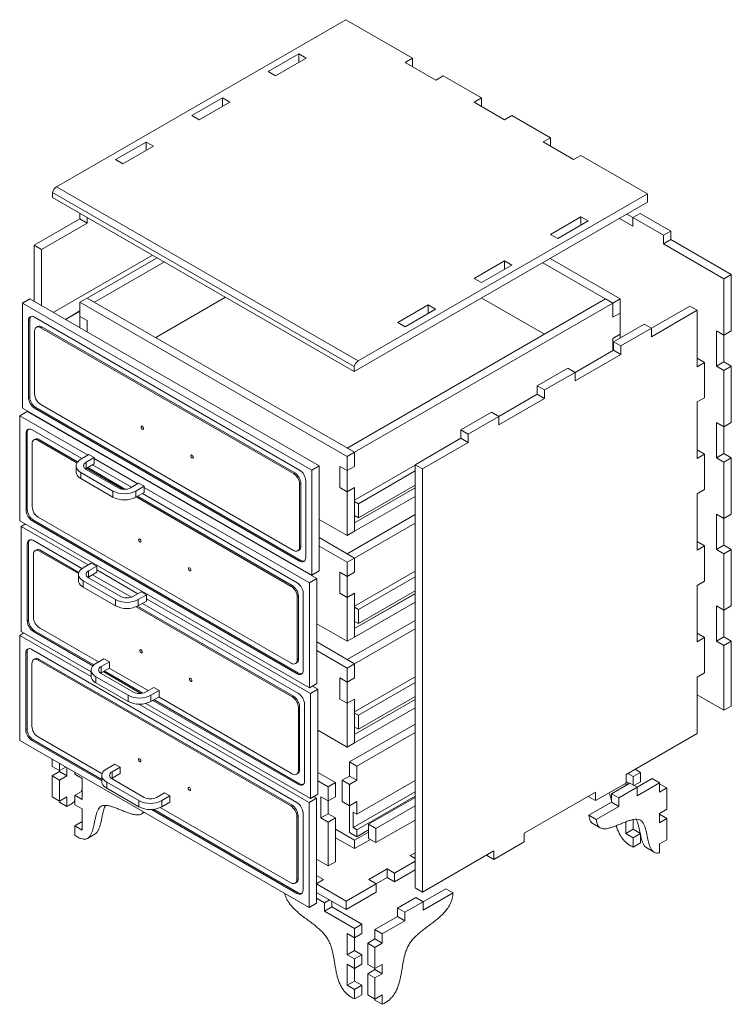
# Model space of a CAD drawing. Header units: millimetres. Extents: x -2066 to 5505, y -2840 to 3131.
# Tile 6 of 7: x 4681 to 5505, y -18 to 1122. Entities that reach past the tile are written whole.
import ezdxf

# ---------------------------------------------------------------- set-up
doc = ezdxf.new("R2010")
doc.units = ezdxf.units.MM

msp = doc.modelspace()

# ---------------------------------------------------------------- linework, layer by layer
at = {"color": 7, "linetype": 'Continuous', "lineweight": 15}
for p, q in [((4723.829, 928.447), (5058.998, 1121.936)), ((5058.998, 1121.936), (5136.176, 1077.381)), ((4969.195, 1061.93), (5004.551, 1082.34)), ((4977.681, 1057.031), (5013.036, 1077.441)), ((5013.036, 1077.441), (5004.551, 1082.34)), ((5004.551, 1082.34), (5004.551, 1072.543)), ((5127.691, 1072.483), (5136.176, 1077.381)), ((5127.691, 1072.483), (5163.046, 1052.073)), ((5136.176, 1067.585), (5136.176, 1077.381)), ((4977.681, 1057.031), (4969.195, 1061.93)), ((5163.046, 1052.073), (5171.532, 1056.971)), ((5171.532, 1056.971), (5215.976, 1031.314)), ((4880.807, 1010.904), (4916.162, 1031.314)), ((4889.292, 1006.006), (4924.648, 1026.416)), ((4924.648, 1026.416), (4916.162, 1031.314)), ((4916.162, 1031.314), (4916.162, 1021.518)), ((5207.49, 1026.416), (5215.976, 1031.314)), ((5207.49, 1026.416), (5242.846, 1006.006)), ((5215.976, 1021.518), (5215.976, 1031.314)), ((4889.292, 1006.006), (4880.807, 1010.904)), ((5242.846, 1006.006), (5251.331, 1010.904)), ((5251.331, 1010.904), (5295.775, 985.247)), ((5287.289, 980.349), (5295.775, 985.247)), ((5295.775, 975.45), (5295.775, 985.247)), ((4792.419, 959.879), (4827.774, 980.289)), ((4800.904, 954.98), (4836.259, 975.39)), ((4836.259, 975.39), (4827.774, 980.289)), ((4827.774, 980.289), (4827.774, 970.492)), ((5287.289, 980.349), (5322.645, 959.939)), ((4800.904, 954.98), (4792.419, 959.879)), ((5322.645, 959.939), (5331.13, 964.837)), ((5331.13, 964.837), (5408.309, 920.283)), ((5073.14, 726.794), (4723.829, 928.447)), ((5068.75, 720.177), (4719.44, 921.83)), ((4719.44, 916.114), (4719.44, 921.83)), ((5068.75, 714.462), (4719.44, 916.114)), ((5408.309, 920.283), (5073.14, 726.794)), ((5408.309, 910.484), (5408.309, 920.283)), ((5068.75, 714.462), (5408.309, 910.484)), ((4698.117, 860.663), (4751.15, 891.278)), ((4751.15, 891.278), (4751.15, 897.809)), ((4759.635, 886.38), (4751.15, 891.278)), ((4759.635, 886.38), (4759.635, 892.91)), ((5331.234, 893.75), (5295.879, 873.339)), ((5331.234, 893.75), (5339.719, 888.851)), ((5331.234, 883.953), (5331.234, 893.75)), ((5375.939, 891.798), (5391.37, 882.889)), ((5384.424, 896.696), (5391.37, 892.686)), ((5391.37, 892.688), (5399.855, 897.586)), ((5391.37, 882.889), (5391.37, 892.688)), ((5391.37, 892.688), (5426.726, 872.278)), ((5399.855, 897.586), (5435.211, 877.176)), ((4706.602, 855.765), (4759.635, 886.38)), ((5339.719, 888.851), (5304.364, 868.441)), ((5295.879, 873.339), (5304.364, 868.441)), ((5426.726, 872.278), (5435.211, 877.176)), ((5426.726, 872.278), (5426.726, 862.479)), ((5426.726, 862.479), (5435.211, 867.378)), ((5435.211, 877.176), (5435.211, 867.378)), ((5435.211, 867.378), (5505.318, 826.905)), ((4706.602, 855.765), (4698.117, 860.663)), ((4698.117, 860.663), (4698.117, 795.763)), ((4706.602, 790.865), (4706.602, 855.765)), ((5426.726, 862.479), (5496.833, 822.007)), ((4835.087, 849.353), (4720.187, 783.022)), ((4759.652, 799.632), (4840.433, 846.266)), ((5295.561, 845.397), (5376.674, 798.571)), ((4768.138, 794.734), (4848.919, 841.368)), ((5242.846, 842.724), (5207.49, 822.314)), ((5251.331, 837.826), (5215.976, 817.415)), ((5242.846, 842.724), (5251.331, 837.826)), ((5242.846, 832.927), (5242.846, 842.724)), ((5287.076, 840.498), (5368.188, 793.673)), ((5207.49, 822.314), (5215.976, 817.415)), ((5505.318, 826.905), (5496.833, 822.007)), ((5496.833, 822.007), (5496.833, 756.684)), ((5505.318, 826.905), (5505.318, 761.582)), ((4684.445, 793.859), (4692.93, 798.757)), ((5028.098, 605.269), (4692.93, 798.757)), ((4751.167, 794.734), (4759.652, 799.632)), ((5069.082, 621.002), (4759.652, 799.632)), ((4768.138, 794.734), (4759.652, 799.632)), ((4838.86, 753.907), (4919.641, 800.541)), ((5060.597, 625.901), (5359.703, 798.571)), ((5288.91, 757.703), (5216.283, 799.63)), ((5368.188, 793.673), (5359.703, 798.571)), ((5376.674, 798.571), (5368.188, 793.673)), ((5376.674, 798.571), (5376.674, 782.24)), ((5019.613, 600.37), (4684.445, 793.859)), ((4684.445, 793.859), (4684.445, 672.194)), ((5060.597, 616.104), (4751.167, 794.734)), ((4751.167, 794.734), (4751.167, 778.403)), ((5069.082, 621.002), (5368.188, 793.673)), ((5154.457, 791.699), (5119.102, 771.288)), ((5162.943, 786.8), (5127.587, 766.39)), ((5154.457, 791.699), (5162.943, 786.8)), ((5154.457, 781.902), (5154.457, 791.699)), ((5368.188, 777.342), (5368.188, 793.673)), ((5412.862, 764.56), (5457.41, 790.277)), ((5465.895, 785.379), (5457.41, 790.277)), ((5005.471, 600.369), (4698.587, 777.53)), ((4734.261, 774.898), (4751.167, 784.657)), ((4734.332, 774.857), (4751.167, 784.576)), ((4759.652, 773.505), (4751.167, 778.403)), ((4751.167, 765.138), (4751.167, 778.403)), ((5376.674, 782.24), (5368.188, 777.342)), ((5376.674, 757.744), (5376.674, 782.24)), ((5412.862, 754.763), (5465.895, 785.379)), ((5465.895, 720.055), (5465.895, 785.379)), ((4692.93, 774.263), (4691.516, 773.446)), ((4691.516, 773.446), (4691.516, 684.443)), ((4692.93, 774.263), (4692.93, 685.26)), ((4702.072, 766.594), (4700.658, 765.777)), ((4707.072, 766.098), (4705.658, 765.282)), ((4998.4, 596.286), (4705.658, 765.282)), ((4999.814, 597.102), (4707.072, 766.098)), ((4759.652, 760.239), (4759.652, 773.505)), ((5119.102, 771.288), (5127.587, 766.39)), ((5404.377, 769.46), (5369.022, 749.05)), ((5412.862, 764.562), (5377.507, 744.152)), ((5404.377, 769.46), (5412.862, 764.562)), ((5412.862, 754.763), (5412.862, 764.562)), ((4698.587, 761.199), (4698.587, 688.527)), ((5368.188, 752.846), (5376.674, 757.744)), ((5368.188, 738.77), (5368.188, 752.846)), ((5376.674, 757.744), (5376.674, 753.467)), ((5488.348, 761.582), (5496.833, 756.684)), ((5488.348, 720.755), (5488.348, 761.582)), ((5496.833, 756.684), (5505.318, 761.582)), ((5496.833, 725.654), (5496.833, 756.684)), ((5369.022, 749.05), (5377.507, 744.152)), ((5369.022, 749.05), (5369.022, 739.251)), ((5377.507, 744.152), (5377.507, 734.353)), ((5324.474, 713.535), (5369.022, 739.251)), ((5324.474, 703.738), (5377.507, 734.353)), ((5369.022, 739.251), (5377.507, 734.353)), ((5465.895, 729.852), (5474.381, 724.954)), ((5068.75, 714.462), (5068.75, 720.177)), ((5315.989, 718.435), (5280.633, 698.024)), ((5315.989, 718.435), (5324.474, 713.536)), ((5465.895, 720.055), (5474.381, 724.954)), ((5474.381, 724.954), (5474.381, 684.127)), ((5488.348, 720.755), (5496.833, 725.654)), ((5496.833, 715.857), (5488.348, 720.755)), ((5505.318, 720.755), (5496.833, 725.654)), ((5496.833, 715.857), (5505.318, 720.755)), ((5505.318, 720.755), (5505.318, 655.432)), ((5324.474, 713.536), (5289.119, 693.126)), ((5324.474, 703.738), (5324.474, 713.536)), ((5496.833, 715.857), (5496.833, 650.533)), ((5280.633, 698.024), (5289.119, 693.126)), ((5280.633, 698.024), (5280.633, 688.226)), ((4692.93, 685.26), (4691.516, 684.443)), ((5236.086, 662.509), (5280.633, 688.226)), ((5280.633, 688.226), (5289.119, 683.328)), ((5289.119, 693.126), (5289.119, 683.328)), ((5465.895, 679.228), (5474.381, 684.127)), ((4700.001, 673.012), (4698.587, 672.196)), ((4700.001, 673.012), (5006.885, 495.852)), ((4705.658, 676.279), (4998.4, 507.283)), ((5236.086, 652.712), (5289.119, 683.328)), ((5465.895, 613.905), (5465.895, 679.228)), ((4681.653, 663.318), (4690.138, 668.217)), ((4760.458, 617.825), (4681.653, 663.318)), ((4681.653, 663.318), (4681.653, 541.654)), ((4684.445, 672.194), (5019.613, 478.706)), ((5025.307, 474.728), (4690.138, 668.217)), ((4698.117, 664.302), (4698.117, 663.611)), ((4698.587, 672.196), (5005.471, 495.035)), ((5227.6, 667.409), (5192.245, 646.999)), ((5236.086, 662.511), (5200.73, 642.101)), ((5227.6, 667.409), (5236.086, 662.511)), ((5236.086, 652.712), (5236.086, 662.511)), ((4706.602, 658.712), (4706.602, 659.403)), ((4715.087, 654.505), (4715.087, 653.814)), ((5488.348, 655.432), (5496.833, 650.533)), ((5488.348, 614.605), (5488.348, 655.432)), ((5496.833, 650.533), (5505.318, 655.432)), ((5496.833, 619.503), (5496.833, 650.533)), ((4690.138, 643.722), (4688.724, 642.905)), ((4688.724, 642.905), (4688.724, 553.902)), ((4690.138, 643.722), (4690.138, 554.719)), ((4753.386, 613.742), (4695.795, 646.989)), ((4725.884, 647.581), (4726.483, 647.926)), ((4725.955, 647.54), (4726.553, 647.885)), ((5192.245, 646.999), (5200.73, 642.101)), ((5192.245, 646.999), (5192.245, 637.2)), ((5200.73, 642.101), (5200.73, 632.302)), ((4695.795, 630.658), (4695.795, 557.986)), ((4699.281, 636.053), (4697.866, 635.236)), ((4704.28, 635.558), (4702.866, 634.741)), ((4747.628, 608.901), (4702.866, 634.741)), ((4748.459, 610.054), (4704.28, 635.558)), ((4751.167, 632.985), (4751.167, 633.676)), ((4759.652, 628.087), (4759.652, 628.778)), ((5139.212, 606.585), (5192.245, 637.2)), ((5147.697, 601.687), (5200.73, 632.302)), ((5192.245, 637.2), (5200.73, 632.302)), ((4752.07, 612.983), (4761.506, 618.43)), ((4767.702, 614.854), (4761.506, 618.43)), ((5069.082, 621.002), (5060.597, 625.901)), ((5060.597, 616.104), (5069.082, 621.002)), ((5060.597, 599.773), (5060.597, 616.104)), ((5069.082, 604.672), (5069.082, 621.002)), ((5465.895, 623.702), (5474.381, 618.803)), ((5465.895, 613.905), (5474.381, 618.803)), ((5474.381, 618.803), (5474.381, 577.976)), ((5488.348, 614.605), (5496.833, 619.503)), ((5505.318, 614.605), (5496.833, 619.503)), ((4746.575, 605.324), (4746.575, 598.17)), ((4758.265, 609.406), (4767.702, 614.854)), ((4758.265, 602.252), (4758.265, 609.406)), ((4758.265, 602.252), (4767.702, 607.7)), ((4810.977, 580.495), (4765.777, 606.589)), ((4767.702, 607.7), (4767.702, 614.854)), ((4818.049, 584.578), (4767.702, 613.643)), ((5019.613, 600.37), (5028.098, 605.269)), ((5028.098, 483.604), (5028.098, 605.269)), ((5052.112, 604.672), (5060.597, 599.773)), ((5052.112, 604.672), (5052.112, 580.175)), ((5069.082, 604.672), (5060.597, 599.773)), ((5069.082, 565.478), (5139.212, 605.963)), ((5147.697, 601.687), (5139.212, 606.585)), ((5139.212, 606.585), (5139.212, 116.661)), ((5496.833, 609.706), (5488.348, 614.605)), ((5496.833, 609.706), (5505.318, 614.605)), ((5496.833, 609.706), (5496.833, 544.383)), ((5505.318, 614.605), (5505.318, 549.282)), ((4752.07, 597.666), (4789.324, 576.159)), ((4752.07, 597.666), (4752.07, 590.512)), ((4758.265, 602.252), (4757.487, 601.747)), ((4758.265, 601.242), (4795.519, 579.736)), ((4800.94, 578.124), (4758.705, 602.506)), ((4803.829, 578.089), (4760.119, 603.322)), ((4999.814, 597.102), (4998.4, 596.286)), ((5019.613, 478.706), (5019.613, 600.37)), ((5060.597, 599.773), (5060.597, 575.277)), ((5073.466, 561.477), (5139.212, 599.431)), ((5147.697, 111.762), (5147.697, 601.687)), ((4752.07, 590.512), (4789.324, 569.005)), ((4809.662, 579.736), (4819.098, 585.183)), ((4815.857, 576.159), (4825.293, 581.607)), ((4819.098, 585.183), (4825.293, 581.607)), ((4825.293, 581.607), (4825.293, 574.453)), ((5006.885, 584.855), (5005.471, 584.038)), ((5005.471, 511.366), (5005.471, 584.038)), ((5006.885, 512.182), (5006.885, 584.855)), ((5012.542, 499.119), (5012.542, 588.122)), ((5073.466, 545.146), (5139.212, 583.1)), ((4789.324, 576.159), (4789.324, 569.005)), ((4815.857, 576.159), (4815.857, 569.005)), ((4815.857, 569.005), (4825.293, 574.453)), ((5002.679, 469.828), (4823.369, 573.342)), ((5016.821, 469.83), (4825.293, 580.397)), ((5052.112, 580.175), (5060.597, 575.277)), ((5060.597, 575.277), (5069.082, 580.175)), ((5060.597, 524.57), (5060.597, 575.277)), ((5069.082, 529.468), (5069.082, 580.175)), ((5069.082, 565.478), (5069.082, 580.175)), ((5069.082, 539.348), (5139.212, 579.833)), ((5069.082, 539.267), (5139.212, 579.752)), ((5465.895, 573.078), (5474.381, 577.976)), ((5465.895, 507.755), (5465.895, 573.078)), ((4995.608, 465.745), (4816.297, 569.259)), ((4997.022, 466.561), (4817.711, 570.076)), ((5069.082, 529.468), (5139.212, 569.953)), ((5073.466, 561.477), (5069.082, 564.008)), ((5073.466, 545.146), (5073.466, 561.477)), ((4690.138, 554.719), (4688.724, 553.902)), ((5060.597, 503.42), (5139.212, 548.803)), ((5069.082, 547.677), (5073.466, 545.146)), ((5069.082, 547.514), (5069.224, 547.595)), ((5069.082, 539.348), (5069.082, 547.514)), ((5488.348, 549.282), (5496.833, 544.383)), ((5488.348, 508.455), (5488.348, 549.282)), ((5496.833, 544.383), (5505.318, 549.282)), ((4681.653, 541.654), (5016.821, 348.165)), ((4683.049, 535.195), (4687.945, 538.021)), ((4697.209, 542.471), (4695.795, 541.655)), ((4695.795, 541.655), (5002.679, 364.494)), ((4697.209, 542.471), (5004.093, 365.311)), ((4702.866, 545.738), (4995.608, 376.742)), ((5028.098, 543.331), (5060.597, 524.57)), ((5069.082, 529.468), (5069.082, 539.267)), ((5069.082, 498.521), (5139.212, 539.006)), ((5496.833, 513.353), (5496.833, 544.383)), ((4760.458, 490.508), (4683.049, 535.195)), ((4683.049, 535.195), (4683.049, 413.531)), ((5060.597, 524.57), (5069.082, 529.468)), ((4691.534, 515.599), (4690.12, 514.782)), ((4690.12, 514.782), (4690.12, 425.779)), ((4691.534, 515.599), (4691.534, 426.596)), ((4753.468, 486.378), (4697.191, 518.866)), ((5069.082, 498.521), (5028.098, 522.181)), ((5465.895, 517.552), (5474.381, 512.653)), ((5488.348, 508.455), (5496.833, 513.353)), ((5505.318, 508.455), (5496.833, 513.353)), ((4697.191, 502.535), (4697.191, 429.863)), ((4700.676, 507.93), (4699.262, 507.113)), ((4705.676, 507.435), (4704.262, 506.618)), ((4749.435, 480.54), (4704.262, 506.618)), ((4749.809, 481.957), (4705.676, 507.435)), ((5003.4, 506.788), (5004.814, 507.604)), ((5006.885, 512.182), (5005.471, 511.366)), ((5060.597, 493.623), (5028.098, 512.384)), ((5069.082, 498.521), (5060.597, 503.42)), ((5465.895, 507.755), (5474.381, 512.653)), ((5474.381, 512.653), (5474.381, 471.826)), ((5496.833, 503.556), (5488.348, 508.455)), ((5496.833, 503.556), (5505.318, 508.455)), ((5496.833, 503.556), (5496.833, 438.233)), ((5505.318, 508.455), (5505.318, 443.131)), ((4754.862, 487.277), (4764.298, 492.725)), ((4770.493, 489.148), (4764.298, 492.725)), ((5006.885, 495.852), (5005.471, 495.035)), ((5060.597, 493.623), (5069.082, 498.521)), ((5060.597, 477.292), (5060.597, 493.623)), ((5069.082, 482.19), (5069.082, 498.521)), ((4749.367, 479.619), (4749.367, 472.465)), ((4761.057, 483.701), (4770.493, 489.148)), ((4761.057, 476.547), (4761.057, 483.701)), ((4761.057, 476.547), (4770.493, 481.994)), ((4810.821, 453.268), (4765.777, 479.272)), ((4770.493, 481.994), (4770.493, 489.148)), ((4818.049, 457.261), (4770.493, 484.714)), ((5019.613, 478.706), (5028.098, 483.604)), ((5052.112, 482.19), (5060.597, 477.292)), ((5052.112, 482.19), (5052.112, 457.694)), ((5069.082, 482.19), (5060.597, 477.292)), ((5069.082, 442.996), (5139.212, 483.482)), ((4754.862, 471.96), (4792.116, 450.454)), ((4754.862, 471.96), (4754.862, 464.806)), ((4761.057, 476.547), (4760.182, 475.969)), ((4761.057, 475.537), (4798.311, 454.031)), ((5016.821, 469.83), (5025.307, 474.728)), ((5016.821, 348.165), (5016.821, 469.83)), ((5025.307, 353.063), (5025.307, 474.728)), ((5060.597, 477.292), (5060.597, 452.796)), ((5073.466, 438.996), (5139.212, 476.95)), ((5465.895, 466.928), (5474.381, 471.826)), ((4754.862, 464.806), (4792.116, 443.3)), ((4812.453, 454.031), (4821.89, 459.478)), ((4821.89, 459.478), (4828.085, 455.901)), ((4997.022, 466.561), (4995.608, 465.745)), ((5009.75, 368.578), (5009.75, 457.581)), ((5052.112, 457.694), (5060.597, 452.796)), ((5060.597, 452.796), (5069.082, 457.694)), ((5069.082, 442.996), (5069.082, 457.694)), ((5069.082, 406.987), (5069.082, 457.694)), ((5069.082, 416.867), (5139.212, 457.352)), ((5069.082, 416.786), (5139.212, 457.271)), ((5073.466, 422.665), (5139.212, 460.619)), ((5465.895, 401.604), (5465.895, 466.928)), ((4792.116, 450.454), (4792.116, 443.3)), ((4818.649, 450.454), (4828.085, 455.901)), ((4818.649, 450.454), (4818.649, 443.3)), ((4818.649, 443.3), (4828.085, 448.747)), ((5004.075, 341.705), (4823.369, 446.025)), ((4828.085, 455.901), (4828.085, 448.747)), ((5018.217, 341.706), (4828.085, 451.467)), ((5004.093, 454.314), (5002.679, 453.497)), ((5002.679, 380.825), (5002.679, 453.497)), ((5004.093, 381.642), (5004.093, 454.314)), ((5060.597, 402.089), (5060.597, 452.796)), ((5069.082, 406.987), (5139.212, 447.472)), ((4997.004, 337.622), (4816.086, 442.063)), ((4998.418, 338.438), (4817.677, 442.778)), ((5073.466, 438.996), (5069.082, 441.527)), ((5073.466, 422.665), (5073.466, 438.996)), ((5488.348, 443.131), (5496.833, 438.233)), ((5488.348, 402.304), (5488.348, 443.131)), ((5496.833, 438.233), (5505.318, 443.131)), ((5496.833, 407.203), (5496.833, 438.233)), ((4691.534, 426.596), (4690.12, 425.779)), ((5025.307, 422.461), (5060.597, 402.089)), ((5060.597, 380.939), (5139.212, 426.322)), ((5069.082, 425.196), (5073.466, 422.665)), ((5069.082, 425.033), (5069.224, 425.114)), ((5069.082, 416.867), (5069.082, 425.033)), ((4681.349, 408.986), (4686.135, 411.749)), ((4683.049, 413.531), (4764.024, 366.784)), ((4698.605, 414.348), (4697.191, 413.532)), ((4697.191, 413.532), (4766.086, 373.759)), ((4698.605, 414.348), (4767.129, 374.79)), ((4704.262, 417.615), (4772.517, 378.212)), ((5069.082, 406.987), (5069.082, 416.786)), ((5069.082, 376.04), (5139.212, 416.525)), ((5465.895, 411.401), (5474.381, 406.503)), ((4764.038, 361.251), (4681.349, 408.986)), ((4681.349, 408.986), (4681.349, 287.322)), ((5069.082, 376.04), (5025.307, 401.311)), ((5060.597, 402.089), (5069.082, 406.987)), ((5465.895, 401.604), (5474.381, 406.503)), ((5474.381, 406.503), (5474.381, 365.676)), ((5488.348, 402.304), (5496.833, 407.203)), ((5496.833, 397.406), (5488.348, 402.304)), ((5505.318, 402.304), (5496.833, 407.203)), ((5496.833, 397.406), (5505.318, 402.304)), ((5505.318, 402.304), (5505.318, 327.182)), ((4689.835, 389.39), (4688.421, 388.574)), ((4688.421, 388.574), (4688.421, 299.571)), ((4689.835, 389.39), (4689.835, 300.387)), ((5002.376, 215.496), (4695.492, 392.657)), ((5060.597, 371.142), (5025.307, 391.514)), ((5496.833, 397.406), (5496.833, 322.284)), ((4695.492, 376.326), (4695.492, 303.654)), ((4698.977, 381.721), (4697.563, 380.905)), ((4703.977, 381.226), (4702.563, 380.41)), ((4995.305, 211.413), (4702.563, 380.41)), ((4996.719, 212.229), (4703.977, 381.226)), ((4769.519, 376.482), (4778.955, 381.929)), ((4775.715, 372.905), (4785.151, 378.353)), ((4785.151, 378.353), (4778.955, 381.929)), ((4785.151, 371.199), (4785.151, 378.353)), ((5000.608, 376.247), (5002.022, 377.063)), ((5004.093, 381.642), (5002.679, 380.825)), ((5069.082, 376.04), (5060.597, 380.939)), ((4764.024, 368.823), (4764.024, 361.669)), ((4775.715, 365.751), (4774.937, 365.246)), ((4775.715, 365.751), (4775.715, 372.905)), ((4775.715, 365.751), (4785.151, 371.199)), ((4777.836, 366.976), (4821.745, 341.629)), ((4779.251, 367.793), (4823.931, 341.999)), ((4784.909, 371.059), (4830.109, 344.965)), ((5004.093, 365.311), (5002.679, 364.494)), ((5060.597, 371.142), (5069.082, 376.04)), ((5060.597, 354.811), (5060.597, 371.142)), ((5069.082, 359.709), (5069.082, 376.04)), ((5465.895, 360.777), (5474.381, 365.676)), ((4769.519, 361.165), (4806.773, 339.658)), ((4769.519, 361.165), (4769.519, 354.011)), ((4769.519, 354.011), (4806.773, 332.504)), ((4775.715, 364.741), (4812.969, 343.235)), ((5052.112, 359.709), (5060.597, 354.811)), ((5052.112, 359.709), (5052.112, 335.213)), ((5069.082, 359.709), (5060.597, 354.811)), ((5060.597, 354.811), (5060.597, 330.315)), ((5069.082, 320.515), (5139.212, 361)), ((5073.466, 316.515), (5139.212, 354.469)), ((5465.895, 295.454), (5465.895, 360.777)), ((4827.111, 343.235), (4836.547, 348.682)), ((4833.306, 339.658), (4842.742, 345.106)), ((4836.547, 348.682), (4842.742, 345.106)), ((4842.742, 345.106), (4842.742, 337.952)), ((5016.821, 348.165), (5025.307, 353.063)), ((5018.217, 341.706), (5026.703, 346.605)), ((5026.703, 346.605), (5020.411, 350.237)), ((5026.703, 224.94), (5026.703, 346.605)), ((4806.773, 339.658), (4806.773, 332.504)), ((4833.306, 339.658), (4833.306, 332.504)), ((4833.306, 332.504), (4842.742, 337.952)), ((4835.428, 333.729), (5004.075, 236.371)), ((4836.842, 334.546), (5005.489, 237.188)), ((4842.5, 337.812), (4997.004, 248.619)), ((4998.418, 338.438), (4997.004, 337.622)), ((5018.217, 220.042), (5018.217, 341.706)), ((5052.112, 335.213), (5060.597, 330.315)), ((5060.597, 330.315), (5069.082, 335.213)), ((5069.082, 284.506), (5069.082, 335.213)), ((5069.082, 320.515), (5069.082, 335.213)), ((5069.082, 294.386), (5139.212, 334.871)), ((5069.082, 294.304), (5139.212, 334.79)), ((5073.466, 300.184), (5139.212, 338.138)), ((5496.833, 322.284), (5465.895, 340.144)), ((5016.518, 215.498), (4819.316, 329.34)), ((4827.397, 330.2), (5018.217, 220.042)), ((5005.489, 326.191), (5004.075, 325.374)), ((5004.075, 252.702), (5004.075, 325.374)), ((5005.489, 253.519), (5005.489, 326.191)), ((5011.146, 240.455), (5011.146, 329.458)), ((5060.597, 279.607), (5060.597, 330.315)), ((5069.082, 284.506), (5139.212, 324.991)), ((5505.318, 327.182), (5496.833, 322.284)), ((5073.466, 316.515), (5069.082, 319.046)), ((5073.466, 300.184), (5073.466, 316.515)), ((4689.835, 300.387), (4688.421, 299.571)), ((5026.703, 299.174), (5060.597, 279.607)), ((5063.406, 262.377), (5139.212, 306.139)), ((5069.082, 302.715), (5073.466, 300.184)), ((5069.082, 302.551), (5069.224, 302.633)), ((5069.082, 294.386), (5069.082, 302.551)), ((4681.349, 287.322), (5016.518, 93.833)), ((4696.906, 288.14), (4695.492, 287.323)), ((4695.492, 287.323), (4776.6, 240.5)), ((4696.906, 288.14), (4776.6, 242.133)), ((4702.563, 291.407), (4776.832, 248.532)), ((5069.082, 284.506), (5069.082, 294.304)), ((5071.891, 257.479), (5139.212, 296.343)), ((5383.4, 247.83), (5465.895, 295.454)), ((5060.597, 279.607), (5069.082, 284.506)), ((4719.01, 257.236), (4719.01, 265.581)), ((5071.891, 257.479), (5063.406, 262.377)), ((5063.406, 262.377), (5063.406, 246.046)), ((4727.495, 252.337), (4719.01, 257.236)), ((4719.01, 246.349), (4727.495, 251.247)), ((4727.495, 252.337), (4727.495, 260.683)), ((4734.723, 256.51), (4727.495, 252.337)), ((4727.495, 251.247), (4727.495, 252.337)), ((4735.98, 246.349), (4727.495, 251.247)), ((4735.98, 246.349), (4735.98, 255.784)), ((4782.095, 254.493), (4791.532, 259.94)), ((4788.291, 250.916), (4797.727, 256.364)), ((4788.291, 243.762), (4788.291, 250.916)), ((4797.727, 256.364), (4791.532, 259.94)), ((4797.727, 249.21), (4797.727, 256.364)), ((5005.489, 253.519), (5004.075, 252.702)), ((5071.891, 241.148), (5071.891, 257.479)), ((5393.985, 253.941), (5400.15, 250.382)), ((4727.495, 241.45), (4719.01, 246.349)), ((4719.01, 221.852), (4719.01, 246.349)), ((4727.495, 241.45), (4735.98, 246.349)), ((4727.495, 216.954), (4727.495, 241.45)), ((4745.105, 250.516), (4745.105, 248.325)), ((4753.591, 243.426), (4745.105, 248.325)), ((4753.591, 218.93), (4753.591, 243.426)), ((4776.6, 246.834), (4776.6, 239.68)), ((4788.291, 243.762), (4787.513, 243.257)), ((4788.291, 243.762), (4797.727, 249.21)), ((4788.291, 242.752), (4825.545, 221.246)), ((5002.004, 248.124), (5003.418, 248.94)), ((5047.153, 238.451), (5026.703, 250.256)), ((5038.667, 233.552), (5026.703, 240.459)), ((5063.406, 246.046), (5054.92, 241.148)), ((5054.92, 241.148), (5063.406, 236.25)), ((5054.92, 241.148), (5054.92, 216.652)), ((5063.406, 246.046), (5071.891, 241.148)), ((5071.891, 241.148), (5063.406, 236.25)), ((5071.891, 201.954), (5139.212, 240.818)), ((5383.4, 238.032), (5383.4, 247.83)), ((5385.5, 249.043), (5391.664, 245.484)), ((5391.664, 245.484), (5400.15, 250.382)), ((5391.664, 245.484), (5391.664, 235.647)), ((5392.574, 235.122), (5400.15, 239.495)), ((5413.813, 243.179), (5396.213, 233.019)), ((5400.15, 250.382), (5400.15, 239.495)), ((5422.298, 238.281), (5413.813, 243.179)), ((4753.591, 228.727), (4745.105, 223.828)), ((4782.095, 239.176), (4819.35, 217.669)), ((4782.095, 239.176), (4782.095, 232.022)), ((4782.095, 232.022), (4819.35, 210.515)), ((5005.489, 237.188), (5004.075, 236.371)), ((5038.667, 233.552), (5047.153, 238.451)), ((5038.667, 217.221), (5038.667, 233.552)), ((5047.153, 222.12), (5047.153, 238.451)), ((5063.406, 236.25), (5063.406, 211.753)), ((5348.044, 217.622), (5383.4, 238.032)), ((5387.728, 237.919), (5366.515, 225.673)), ((5375, 220.774), (5396.213, 233.021)), ((5383.179, 237.904), (5383.179, 235.293)), ((5386.819, 237.394), (5383.4, 239.368)), ((5396.213, 233.021), (5387.728, 237.919)), ((5422.298, 238.281), (5396.213, 223.222)), ((5396.213, 223.222), (5396.213, 233.021)), ((5422.298, 238.281), (5422.298, 227.393)), ((5430.784, 232.292), (5422.298, 237.19)), ((5422.298, 227.393), (5430.784, 232.292)), ((5430.784, 207.796), (5430.784, 232.292)), ((4727.495, 216.954), (4719.01, 221.852)), ((4735.98, 221.852), (4727.495, 216.954)), ((4727.495, 215.864), (4727.495, 216.954)), ((4735.98, 210.965), (4735.98, 221.852)), ((4753.591, 218.93), (4745.105, 223.828)), ((4745.105, 223.828), (4745.105, 212.941)), ((4819.35, 217.669), (4819.35, 210.515)), ((4839.687, 221.246), (4849.123, 226.693)), ((4845.882, 217.669), (4855.318, 223.117)), ((4845.882, 217.669), (4845.882, 210.515)), ((4849.123, 226.693), (4855.318, 223.117)), ((4855.318, 223.117), (4855.318, 215.963)), ((5016.518, 215.498), (5025.003, 220.396)), ((5018.217, 220.042), (5026.703, 224.94)), ((5025.003, 220.396), (5021.917, 222.178)), ((5025.003, 98.732), (5025.003, 220.396)), ((5030.182, 222.12), (5038.667, 217.221)), ((5030.182, 222.12), (5030.182, 197.623)), ((5047.153, 222.12), (5038.667, 217.221)), ((5038.667, 202.522), (5038.667, 217.221)), ((5054.92, 216.652), (5063.406, 211.753)), ((5063.406, 211.753), (5071.891, 216.652)), ((5067.648, 186.439), (5139.212, 227.752)), ((5071.891, 183.99), (5139.212, 222.854)), ((5071.891, 201.954), (5071.891, 216.652)), ((5085.379, 190.172), (5139.212, 221.249)), ((5265.549, 179.796), (5348.044, 227.42)), ((5339.559, 222.522), (5339.559, 222.52)), ((5339.559, 222.52), (5348.044, 217.622)), ((5348.044, 227.42), (5348.044, 217.622)), ((5366.515, 225.673), (5375, 220.774)), ((5366.515, 215.874), (5366.515, 225.673)), ((5375, 210.976), (5375, 220.774)), ((4735.98, 210.965), (4727.495, 215.864)), ((4753.591, 208.043), (4745.105, 212.941)), ((4753.591, 183.547), (4753.591, 208.043)), ((4833.986, 207.372), (5002.376, 110.163)), ((4836.466, 207.573), (5003.79, 110.979)), ((4844.187, 209.648), (4995.305, 122.41)), ((4845.882, 210.515), (4855.318, 215.963)), ((4996.719, 212.229), (4995.305, 211.413)), ((5016.518, 93.833), (5016.518, 215.498)), ((5063.406, 211.753), (5063.406, 180.723)), ((5093.865, 185.274), (5139.212, 211.452)), ((5366.515, 215.874), (5340.43, 200.816)), ((5375, 210.976), (5348.915, 195.917)), ((5366.515, 215.874), (5375, 210.976)), ((5430.784, 207.796), (5422.298, 202.897)), ((4822.421, 202.147), (4825.657, 204.015)), ((5003.79, 199.982), (5002.376, 199.166)), ((5002.376, 126.493), (5002.376, 199.166)), ((5003.79, 127.31), (5003.79, 199.982)), ((5009.447, 114.246), (5009.447, 203.249)), ((5030.182, 197.623), (5038.667, 202.522)), ((5030.182, 197.623), (5038.667, 192.725)), ((5038.667, 202.522), (5047.153, 197.623)), ((5038.667, 192.725), (5047.153, 197.623)), ((5047.153, 146.916), (5047.153, 197.623)), ((5067.648, 204.403), (5071.891, 201.954)), ((5067.648, 186.439), (5067.648, 204.403)), ((5093.865, 168.943), (5139.212, 195.121)), ((5340.43, 200.816), (5348.915, 195.917)), ((5391.664, 195.63), (5391.664, 184.514)), ((5422.298, 202.897), (5422.298, 192.01)), ((5430.784, 196.908), (5422.298, 201.807)), ((5422.298, 192.01), (5430.784, 196.908)), ((5430.784, 172.412), (5430.784, 196.908)), ((4753.591, 193.343), (4745.105, 188.445)), ((4745.105, 188.445), (4745.105, 177.558)), ((4753.591, 183.547), (4745.105, 188.445)), ((5038.667, 142.018), (5038.667, 192.725)), ((5069.082, 171.823), (5047.153, 184.483)), ((5071.891, 183.99), (5067.648, 186.439)), ((5071.891, 175.825), (5071.891, 183.99)), ((5071.891, 175.825), (5085.379, 183.611)), ((5085.379, 190.172), (5085.379, 173.841)), ((5093.865, 185.274), (5085.379, 190.172)), ((5093.865, 168.943), (5093.865, 185.274)), ((5344.983, 191.012), (5353.468, 186.114)), ((5383.179, 193.055), (5383.179, 179.615)), ((5383.179, 179.615), (5391.664, 184.514)), ((5391.664, 184.514), (5400.15, 179.615)), ((4760.032, 173.924), (4768.517, 178.822)), ((5047.153, 174.684), (5069.082, 162.025)), ((5063.406, 180.723), (5071.891, 175.825)), ((5069.082, 171.823), (5085.379, 181.231)), ((5069.082, 162.025), (5087.465, 172.637)), ((5069.082, 162.025), (5069.082, 171.823)), ((5085.379, 173.841), (5093.865, 168.943)), ((5265.549, 169.998), (5265.549, 179.796)), ((5383.179, 179.615), (5391.664, 174.717)), ((5391.664, 174.717), (5400.15, 179.615)), ((5391.664, 174.717), (5391.664, 163.83)), ((5400.15, 179.615), (5400.15, 168.728)), ((5430.784, 172.412), (5422.298, 167.514)), ((5230.193, 149.588), (5265.549, 169.998)), ((5391.664, 163.83), (5400.15, 168.728)), ((5407.372, 162.789), (5415.857, 157.891)), ((5422.298, 167.514), (5422.298, 157.293)), ((5025.003, 149.906), (5038.667, 142.018)), ((5139.212, 157.26), (5133.373, 153.889)), ((5133.373, 153.889), (5139.212, 150.518)), ((5147.697, 111.762), (5230.193, 159.386)), ((5221.708, 154.488), (5221.708, 154.486)), ((5221.708, 154.486), (5230.193, 149.588)), ((5230.193, 159.386), (5230.193, 149.588)), ((5038.667, 142.018), (5047.153, 146.916)), ((5085.447, 126.222), (5106.66, 138.468)), ((5106.66, 138.468), (5115.146, 133.57)), ((5106.66, 138.468), (5106.66, 128.67)), ((5115.146, 133.57), (5139.212, 147.463)), ((5115.146, 123.771), (5139.212, 137.665)), ((5003.79, 127.31), (5002.376, 126.493)), ((5025.003, 130.999), (5033.277, 126.222)), ((5033.277, 126.222), (5025.003, 121.446)), ((5093.932, 121.324), (5085.447, 126.222)), ((5093.932, 121.322), (5106.66, 128.67)), ((5106.66, 128.67), (5115.146, 123.771)), ((5115.146, 133.57), (5115.146, 123.771)), ((5000.304, 121.915), (5001.719, 122.731)), ((5059.362, 101.367), (5025.003, 121.202)), ((5059.362, 101.367), (5093.932, 121.324)), ((5093.932, 121.324), (5093.932, 111.525)), ((5139.212, 116.661), (5147.697, 111.762)), ((5174.623, 115.577), (5148.538, 100.518)), ((5174.623, 115.577), (5183.108, 110.678)), ((5003.79, 110.979), (5002.376, 110.163)), ((5025.003, 111.403), (5059.362, 91.568)), ((5025.003, 104.808), (5034.358, 99.408)), ((5034.358, 99.408), (5040.07, 102.706)), ((5059.362, 91.568), (5093.932, 111.525)), ((5140.053, 105.418), (5118.839, 93.172)), ((5148.538, 100.52), (5140.053, 105.418)), ((5183.108, 110.678), (5148.538, 90.721)), ((5016.518, 93.833), (5025.003, 98.732)), ((5034.358, 89.61), (5034.358, 99.408)), ((5034.358, 89.61), (5042.843, 94.508)), ((5042.843, 94.508), (5042.843, 101.105)), ((5077.413, 74.551), (5042.843, 94.508)), ((5059.362, 91.568), (5059.362, 101.367)), ((5118.839, 93.172), (5127.325, 88.274)), ((5118.839, 83.374), (5118.839, 93.172)), ((5127.325, 88.274), (5148.538, 100.52)), ((5148.538, 90.721), (5148.538, 100.52)), ((5068.928, 69.653), (5034.358, 89.61)), ((5118.839, 83.374), (5092.754, 68.315)), ((5118.839, 83.374), (5127.325, 78.475)), ((5127.325, 78.475), (5127.325, 88.274)), ((5077.413, 74.551), (5068.928, 69.653)), ((5068.928, 58.765), (5068.928, 69.653)), ((5077.413, 63.664), (5077.413, 74.551)), ((5127.325, 78.475), (5101.24, 63.417)), ((5060.443, 63.664), (5068.928, 58.765)), ((5060.443, 63.664), (5060.443, 39.168)), ((5077.413, 63.664), (5068.928, 58.765)), ((5068.928, 44.066), (5068.928, 58.765)), ((5092.754, 57.428), (5084.269, 52.53)), ((5092.754, 68.315), (5101.24, 63.417)), ((5092.754, 68.315), (5092.754, 57.428)), ((5092.754, 57.428), (5101.24, 52.53)), ((5101.24, 63.417), (5101.24, 52.53)), ((5084.269, 52.53), (5092.754, 47.631)), ((5084.269, 52.53), (5084.269, 28.033)), ((5101.24, 52.53), (5092.754, 47.631)), ((5092.754, 47.631), (5092.754, 23.135)), ((5060.443, 39.168), (5068.928, 44.066)), ((5060.443, 39.168), (5068.928, 34.269)), ((5068.928, 44.066), (5077.413, 39.168)), ((5068.928, 34.269), (5077.413, 39.168)), ((5068.928, 23.382), (5068.928, 34.269)), ((5077.413, 28.28), (5077.413, 39.168)), ((5060.443, 28.28), (5068.928, 23.382)), ((5060.443, 28.28), (5060.443, 3.784)), ((5077.413, 28.28), (5068.928, 23.382)), ((5068.928, 8.683), (5068.928, 23.382)), ((5084.269, 28.033), (5092.754, 23.135)), ((5092.754, 23.135), (5101.24, 28.033)), ((5092.754, 23.135), (5092.754, 22.045)), ((5101.24, 28.033), (5101.24, 17.146)), ((5092.754, 22.045), (5084.269, 17.146)), ((5084.269, 17.146), (5092.754, 12.248)), ((5084.269, 17.146), (5084.269, -7.35)), ((5092.754, 22.045), (5101.24, 17.146)), ((5101.24, 17.146), (5092.754, 12.248)), ((5092.754, 12.248), (5092.754, -12.249)), ((5060.443, 3.784), (5068.928, 8.683)), ((5060.443, 3.784), (5068.928, -1.114)), ((5068.928, 8.683), (5077.413, 3.784)), ((5068.928, -1.114), (5077.413, 3.784)), ((5077.413, -7.103), (5077.413, 3.784)), ((5068.928, -12.001), (5068.928, -1.114)), ((5077.413, -7.103), (5068.928, -12.001)), ((5084.269, -7.35), (5092.754, -12.249)), ((5092.754, -12.249), (5101.24, -7.35)), ((5101.24, -7.35), (5101.24, -18.237)), ((5092.754, -12.249), (5092.754, -13.339)), ((5092.754, -13.339), (5101.24, -18.237))]:
    msp.add_line(p, q, dxfattribs=at)
at = {"color": 7, "linetype": 'Continuous', "lineweight": 15, "flags": 128}
for points in [[(4698.587, 777.53), (4697.207, 778.169), (4695.881, 778.47), (4694.658, 778.421), (4693.587, 778.024), (4692.707, 777.295), (4692.054, 776.26), (4691.652, 774.961), (4691.516, 773.446)], [(4705.658, 765.282), (4704.278, 765.922), (4702.952, 766.223), (4701.729, 766.174), (4700.658, 765.777), (4699.778, 765.047), (4699.125, 764.013), (4698.723, 762.713), (4698.587, 761.199)], [(4824.647, 648.512), (4824.54, 649.199), (4824.233, 649.906), (4823.774, 650.525), (4823.233, 650.962), (4822.692, 651.15), (4822.233, 651.061), (4821.927, 650.708), (4821.819, 650.145), (4821.927, 649.458), (4822.233, 648.751), (4822.692, 648.132), (4823.233, 647.696), (4823.774, 647.508), (4824.233, 647.597), (4824.54, 647.95), (4824.647, 648.512)], [(4695.795, 646.989), (4694.415, 647.628), (4693.089, 647.929), (4691.866, 647.881), (4690.795, 647.484), (4689.915, 646.754), (4689.262, 645.719), (4688.86, 644.42), (4688.724, 642.905)], [(4702.866, 634.741), (4701.486, 635.381), (4700.16, 635.682), (4698.937, 635.633), (4697.866, 635.236), (4696.987, 634.506), (4696.333, 633.472), (4695.931, 632.173), (4695.795, 630.658)], [(4882.239, 615.266), (4882.131, 615.953), (4881.825, 616.659), (4881.366, 617.278), (4880.825, 617.715), (4880.283, 617.903), (4879.825, 617.814), (4879.518, 617.461), (4879.41, 616.898), (4879.518, 616.211), (4879.825, 615.504), (4880.283, 614.886), (4880.825, 614.449), (4881.366, 614.261), (4881.825, 614.35), (4882.131, 614.703), (4882.239, 615.266)], [(4752.07, 612.983), (4750.317, 611.815), (4748.87, 610.515), (4747.758, 609.109), (4747.004, 607.626), (4746.623, 606.097), (4746.623, 604.552), (4747.004, 603.022), (4747.758, 601.539), (4748.87, 600.134), (4750.317, 598.834), (4752.07, 597.666)], [(4758.265, 609.406), (4757.022, 608.531), (4756.098, 607.533), (4755.529, 606.45), (4755.336, 605.324), (4755.529, 604.198), (4756.098, 603.115), (4757.022, 602.117), (4758.265, 601.242)], [(4746.575, 598.17), (4746.623, 597.398), (4747.004, 595.868), (4747.758, 594.385), (4748.87, 592.98), (4750.317, 591.68), (4752.07, 590.512)], [(4697.191, 518.866), (4695.811, 519.505), (4694.485, 519.806), (4693.262, 519.757), (4692.191, 519.36), (4691.311, 518.631), (4690.658, 517.596), (4690.256, 516.297), (4690.12, 514.782)], [(4821.855, 517.972), (4821.748, 518.659), (4821.441, 519.366), (4820.982, 519.984), (4820.441, 520.421), (4819.9, 520.609), (4819.441, 520.52), (4819.135, 520.167), (4819.027, 519.604), (4819.135, 518.917), (4819.441, 518.211), (4819.9, 517.592), (4820.441, 517.155), (4820.982, 516.967), (4821.441, 517.056), (4821.748, 517.409), (4821.855, 517.972)], [(4704.262, 506.618), (4702.882, 507.258), (4701.556, 507.559), (4700.333, 507.51), (4699.262, 507.113), (4698.382, 506.383), (4697.729, 505.349), (4697.327, 504.049), (4697.191, 502.535)], [(4998.4, 507.283), (4999.779, 506.643), (5001.106, 506.342), (5002.328, 506.391), (5003.4, 506.788), (5004.279, 507.518), (5004.933, 508.552), (5005.335, 509.851), (5005.471, 511.366)], [(5005.471, 495.035), (5006.851, 494.396), (5008.177, 494.095), (5009.4, 494.143), (5010.471, 494.54), (5011.35, 495.27), (5012.004, 496.305), (5012.406, 497.604), (5012.542, 499.119)], [(4754.862, 487.277), (4753.109, 486.11), (4751.662, 484.81), (4750.55, 483.404), (4749.796, 481.921), (4749.415, 480.392), (4749.415, 478.846), (4749.796, 477.317), (4750.55, 475.834), (4751.662, 474.428), (4753.109, 473.128), (4754.862, 471.96)], [(4761.057, 483.701), (4759.814, 482.826), (4758.89, 481.828), (4758.32, 480.745), (4758.128, 479.619), (4758.32, 478.493), (4758.89, 477.41), (4759.814, 476.412), (4761.057, 475.537)], [(4879.447, 484.725), (4879.339, 485.412), (4879.033, 486.119), (4878.574, 486.738), (4878.033, 487.174), (4877.492, 487.362), (4877.033, 487.273), (4876.726, 486.92), (4876.619, 486.358), (4876.726, 485.67), (4877.033, 484.964), (4877.492, 484.345), (4878.033, 483.908), (4878.574, 483.72), (4879.033, 483.809), (4879.339, 484.162), (4879.447, 484.725)], [(4749.367, 472.465), (4749.415, 471.692), (4749.796, 470.163), (4750.55, 468.68), (4751.662, 467.274), (4753.109, 465.974), (4754.862, 464.806)], [(4695.492, 392.657), (4694.112, 393.296), (4692.786, 393.598), (4691.563, 393.549), (4690.492, 393.152), (4689.612, 392.422), (4688.959, 391.388), (4688.556, 390.088), (4688.421, 388.574)], [(4823.251, 389.848), (4823.144, 390.536), (4822.837, 391.242), (4822.378, 391.861), (4821.837, 392.298), (4821.296, 392.486), (4820.837, 392.397), (4820.531, 392.044), (4820.423, 391.481), (4820.531, 390.794), (4820.837, 390.087), (4821.296, 389.469), (4821.837, 389.032), (4822.378, 388.844), (4822.837, 388.933), (4823.144, 389.286), (4823.251, 389.848)], [(4702.563, 380.41), (4701.183, 381.049), (4699.857, 381.35), (4698.634, 381.301), (4697.563, 380.904), (4696.683, 380.175), (4696.03, 379.14), (4695.627, 377.841), (4695.492, 376.326)], [(4769.519, 376.482), (4767.766, 375.314), (4766.319, 374.014), (4765.207, 372.608), (4764.453, 371.125), (4764.072, 369.596), (4764.072, 368.051), (4764.453, 366.521), (4765.207, 365.038), (4766.319, 363.633), (4767.766, 362.333), (4769.519, 361.165)], [(4995.608, 376.742), (4996.988, 376.102), (4998.314, 375.801), (4999.537, 375.85), (5000.608, 376.247), (5001.488, 376.977), (5002.141, 378.011), (5002.543, 379.311), (5002.679, 380.825)], [(4775.715, 372.905), (4774.471, 372.03), (4773.547, 371.032), (4772.978, 369.949), (4772.786, 368.823), (4772.978, 367.697), (4773.547, 366.614), (4774.471, 365.616), (4775.715, 364.741)], [(5002.679, 364.494), (5004.059, 363.855), (5005.385, 363.554), (5006.608, 363.603), (5007.679, 364), (5008.559, 364.729), (5009.212, 365.764), (5009.614, 367.063), (5009.75, 368.578)], [(4764.024, 361.669), (4764.072, 360.897), (4764.453, 359.367), (4765.207, 357.884), (4766.319, 356.479), (4767.766, 355.179), (4769.519, 354.011)], [(4880.843, 356.602), (4880.735, 357.289), (4880.429, 357.996), (4879.97, 358.614), (4879.429, 359.051), (4878.888, 359.239), (4878.429, 359.15), (4878.122, 358.797), (4878.014, 358.234), (4878.122, 357.547), (4878.429, 356.841), (4878.888, 356.222), (4879.429, 355.785), (4879.97, 355.597), (4880.429, 355.686), (4880.735, 356.039), (4880.843, 356.602)], [(4821.552, 263.64), (4821.445, 264.327), (4821.138, 265.034), (4820.679, 265.653), (4820.138, 266.089), (4819.597, 266.277), (4819.138, 266.188), (4818.831, 265.835), (4818.724, 265.273), (4818.831, 264.586), (4819.138, 263.879), (4819.597, 263.26), (4820.138, 262.823), (4820.679, 262.635), (4821.138, 262.724), (4821.445, 263.077), (4821.552, 263.64)], [(4782.095, 254.493), (4780.342, 253.325), (4778.895, 252.025), (4777.783, 250.619), (4777.029, 249.136), (4776.648, 247.607), (4776.648, 246.061), (4777.029, 244.532), (4777.783, 243.049), (4778.895, 241.644), (4780.342, 240.344), (4782.095, 239.176)], [(4788.291, 250.916), (4787.047, 250.041), (4786.123, 249.043), (4785.554, 247.96), (4785.362, 246.834), (4785.554, 245.708), (4786.123, 244.625), (4787.047, 243.627), (4788.291, 242.752)], [(4997.004, 248.619), (4998.384, 247.979), (4999.71, 247.678), (5000.933, 247.727), (5002.004, 248.124), (5002.883, 248.854), (5003.537, 249.888), (5003.939, 251.188), (5004.075, 252.702)], [(4776.6, 239.68), (4776.648, 238.907), (4777.029, 237.378), (4777.783, 235.895), (4778.895, 234.489), (4780.342, 233.189), (4782.095, 232.022)], [(5004.075, 236.371), (5005.455, 235.732), (5006.781, 235.431), (5008.004, 235.48), (5009.075, 235.876), (5009.955, 236.606), (5010.608, 237.641), (5011.01, 238.94), (5011.146, 240.455)], [(4879.144, 230.393), (4879.036, 231.08), (4878.73, 231.787), (4878.271, 232.406), (4877.73, 232.842), (4877.188, 233.031), (4876.73, 232.941), (4876.423, 232.589), (4876.315, 232.026), (4876.423, 231.339), (4876.73, 230.632), (4877.188, 230.013), (4877.73, 229.576), (4878.271, 229.388), (4878.73, 229.477), (4879.036, 229.83), (4879.144, 230.393)], [(4995.305, 122.41), (4996.684, 121.771), (4998.011, 121.47), (4999.233, 121.518), (5000.305, 121.915), (5001.184, 122.645), (5001.838, 123.679), (5002.24, 124.979), (5002.376, 126.493)], [(5002.376, 110.163), (5003.755, 109.523), (5005.082, 109.222), (5006.304, 109.271), (5007.376, 109.668), (5008.255, 110.397), (5008.909, 111.432), (5009.311, 112.731), (5009.447, 114.246)]]:
    msp.add_lwpolyline(points, dxfattribs=at)
at = {"color": 7, "linetype": 'Continuous', "lineweight": 15}
for centre, radius, start, end in [((4729.239, 920.094), 9.952, 122.928429, 169.950871), ((4698.298, 774.689), 5.385, 137.237402, 184.545876), ((4704.143, 762.01), 5.03, 54.382423, 114.307119), ((5078.55, 718.441), 9.952, 122.928429, 169.950871), ((4706.868, 685.142), 15.368, 182.605478, 237.394522), ((4708.282, 685.958), 15.368, 182.605478, 237.394522), ((4713.939, 689.225), 15.368, 182.605478, 237.394522), ((4695.506, 644.149), 5.385, 137.237403, 184.545876), ((4701.351, 631.469), 5.03, 54.382423, 114.307119), ((4990.119, 583.34), 15.368, 2.605478, 57.394522), ((4991.533, 584.156), 15.368, 2.605478, 57.394522), ((4997.19, 587.423), 15.368, 2.605478, 57.394522), ((4802.591, 601.635), 28.722, 242.491426, 297.508574), ((4802.591, 593.383), 15.37, 242.609672, 297.390328), ((4802.591, 594.48), 28.722, 242.491426, 297.508574), ((4704.076, 554.601), 15.368, 182.605478, 237.394522), ((4705.49, 555.418), 15.368, 182.605478, 237.394522), ((4711.147, 558.684), 15.368, 182.605478, 237.394522), ((4696.902, 516.026), 5.385, 137.237403, 184.545876), ((4702.747, 503.346), 5.03, 54.382423, 114.307119), ((5001.985, 511.642), 4.93, 305.013333, 6.298847), ((5009.938, 500.287), 5.384, 235.457446, 282.760044), ((4994.398, 456.882), 15.368, 2.605478, 57.394522), ((4987.327, 452.799), 15.368, 2.605478, 57.394522), ((4988.741, 453.615), 15.368, 2.605478, 57.394522), ((4805.382, 475.929), 28.722, 242.491426, 297.508574), ((4805.382, 467.678), 15.37, 242.609672, 297.390328), ((4805.382, 468.775), 28.722, 242.491426, 297.508574), ((4705.472, 426.478), 15.368, 182.605478, 237.394522), ((4706.886, 427.294), 15.368, 182.605478, 237.394522), ((4712.543, 430.561), 15.368, 182.605478, 237.394522), ((4695.203, 389.817), 5.385, 137.237403, 184.545876), ((4701.048, 377.137), 5.03, 54.382423, 114.307119), ((4999.193, 381.101), 4.93, 305.013333, 6.298848), ((5007.146, 369.746), 5.384, 235.457446, 282.760044), ((4820.04, 356.882), 15.37, 242.609672, 297.390328), ((4820.04, 365.133), 28.722, 242.491426, 297.508574), ((4820.04, 357.979), 28.722, 242.491426, 297.508574), ((4988.723, 324.676), 15.368, 2.605478, 57.394522), ((4990.137, 325.492), 15.368, 2.605478, 57.394522), ((4995.794, 328.759), 15.368, 2.605478, 57.394522), ((4703.773, 300.269), 15.368, 182.605478, 237.394522), ((4705.187, 301.086), 15.368, 182.605478, 237.394522), ((4710.844, 304.353), 15.368, 182.605478, 237.394522), ((5000.589, 252.978), 4.93, 305.013333, 6.298848), ((5008.542, 241.623), 5.384, 235.457446, 282.760044), ((4832.616, 243.144), 28.722, 242.491426, 297.508574), ((4832.616, 234.893), 15.37, 242.609672, 297.390328), ((4832.616, 235.99), 28.722, 242.491426, 297.508574), ((4987.024, 198.467), 15.368, 2.605478, 57.394522), ((4988.438, 199.283), 15.368, 2.605478, 57.394522), ((4994.095, 202.55), 15.368, 2.605478, 57.394522), ((4998.89, 126.769), 4.93, 305.013333, 6.298848), ((5006.843, 115.414), 5.384, 235.457446, 282.760044)]:
    msp.add_arc(centre, radius, start, end, dxfattribs=at)
for points, knots in [([(4753.591, 230.303), (4753.426, 229.807), (4753.194, 229.108), (4752.844, 228.433), (4752.742, 228.237)], [0, 0, 0, 0, 0.71011795, 1, 1, 1, 1]), ([(4745.105, 217.209), (4744.523, 216.645), (4742.851, 215.027), (4739.754, 212.895), (4737.294, 211.637), (4735.98, 210.965)], [0, 0, 0, 0, 0.19947594, 0.57229494, 1, 1, 1, 1]), ([(5366.515, 217.434), (5366.253, 218.566), (5365.636, 221.233), (5364.755, 224.354), (5363.937, 226.302), (5363.77, 226.7)], [0, 0, 0, 0, 0.36982134, 0.87129939, 1, 1, 1, 1]), ([(4745.105, 177.558), (4746.421, 176.704), (4748.885, 175.106), (4752.368, 173.578), (4755.369, 172.886), (4757.923, 172.994), (4760.243, 173.875), (4762.272, 175.636), (4763.967, 178.282), (4765.298, 181.513), (4766.367, 185.174), (4767.267, 189.113), (4768.09, 193.177), (4768.924, 197.215), (4769.86, 201.072), (4770.989, 204.597), (4772.408, 207.636), (4774.217, 210.039), (4776.661, 211.669), (4779.84, 212.256), (4783.635, 211.918), (4787.809, 210.863), (4792.256, 209.307), (4796.871, 207.455), (4801.541, 205.51), (4805.97, 203.748), (4810.07, 202.333), (4813.772, 201.365), (4817.195, 200.923), (4820.082, 201.132), (4822.377, 202.014), (4823.925, 203.112), (4824.569, 204.158), (4824.789, 204.516)], [0, 0, 0, 0, 0.03475425, 0.0650486, 0.09206306, 0.11701657, 0.14104202, 0.17110532, 0.20223231, 0.234847, 0.26887716, 0.30394198, 0.33949094, 0.37490339, 0.40957033, 0.44297993, 0.4748288, 0.5051805, 0.53467191, 0.56886911, 0.60487066, 0.64304921, 0.68313123, 0.72447517, 0.76625845, 0.80760785, 0.84279305, 0.87659786, 0.90880452, 0.93953779, 0.96348473, 0.98750673, 1, 1, 1, 1]), ([(4768.514, 178.826), (4769.261, 179.375), (4770.789, 180.499), (4772.445, 183.193), (4773.786, 186.407), (4774.852, 190.073), (4775.753, 194.011), (4776.576, 198.075), (4777.407, 202.116), (4778.354, 205.961), (4779.391, 209.352), (4780.345, 211.201), (4780.771, 212.026)], [0, 0, 0, 0, 0.09055749, 0.18530243, 0.28457567, 0.38815735, 0.49488835, 0.60309299, 0.7108821, 0.81640202, 0.91809484, 1, 1, 1, 1]), ([(5340.43, 200.816), (5340.561, 199.579), (5340.809, 197.233), (5341.813, 194.391), (5343.175, 192.271), (5344.403, 191.429), (5344.991, 191.025)], [0, 0, 0, 0, 0.28684142, 0.54384091, 0.78165934, 1, 1, 1, 1]), ([(5348.915, 195.917), (5349.047, 194.681), (5349.296, 192.338), (5350.293, 189.484), (5351.698, 187.373), (5353.498, 185.964), (5355.812, 185.106), (5358.692, 184.888), (5362.117, 185.333), (5365.819, 186.3), (5369.919, 187.716), (5374.348, 189.477), (5379.018, 191.422), (5383.633, 193.275), (5388.08, 194.83), (5392.254, 195.885), (5396.049, 196.223), (5399.228, 195.636), (5401.672, 194.006), (5403.481, 191.604), (5404.9, 188.564), (5406.029, 185.039), (5406.965, 181.182), (5407.799, 177.145), (5408.622, 173.08), (5409.522, 169.141), (5410.591, 165.48), (5411.922, 162.249), (5413.617, 159.604), (5415.577, 157.9), (5417.693, 157.058), (5419.852, 156.817), (5421.467, 157.131), (5422.298, 157.293)], [0, 0, 0, 0, 0.03029328, 0.05743497, 0.08255094, 0.1067074, 0.13078838, 0.16169367, 0.19408059, 0.22807462, 0.26345676, 0.30503761, 0.34705475, 0.38863011, 0.42893647, 0.46732872, 0.50353178, 0.53792039, 0.56757687, 0.59809846, 0.63012559, 0.6637222, 0.69858318, 0.73419383, 0.76994177, 0.80520286, 0.8394235, 0.87222074, 0.90352195, 0.93375352, 0.95496306, 0.97679403, 1, 1, 1, 1]), ([(5395.118, 195.993), (5395.544, 195.168), (5396.498, 193.319), (5397.535, 189.928), (5398.482, 186.083), (5399.313, 182.042), (5400.136, 177.978), (5401.037, 174.04), (5402.103, 170.375), (5403.444, 167.16), (5405.1, 164.466), (5406.628, 163.342), (5407.375, 162.794)], [0, 0, 0, 0, 0.08190516, 0.18359798, 0.2891179, 0.39690701, 0.50511165, 0.61184265, 0.71542433, 0.81469757, 0.90944251, 1, 1, 1, 1]), ([(5391.664, 163.83), (5390.348, 164.495), (5387.885, 165.742), (5384.402, 168.235), (5381.401, 171.008), (5378.847, 174.065), (5376.525, 177.624), (5374.508, 181.727), (5373.061, 185.542), (5372.431, 187.856), (5372.213, 188.656)], [0, 0, 0, 0, 0.15893319, 0.29747097, 0.42100967, 0.53512348, 0.64499324, 0.78247446, 0.92481995, 1, 1, 1, 1]), ([(4988.205, 110.178), (4988.313, 109.715), (4988.701, 108.045), (4989.863, 105.153), (4991.637, 101.671), (4993.958, 98.139), (4996.836, 94.597), (5000.262, 91.087), (5003.963, 87.78), (5008.063, 84.463), (5012.492, 81.11), (5017.162, 77.663), (5021.777, 74.188), (5026.225, 70.608), (5030.399, 66.844), (5034.193, 62.801), (5037.373, 58.543), (5039.816, 54.092), (5041.625, 49.6), (5043.044, 44.923), (5044.173, 40.094), (5045.109, 35.156), (5045.943, 30.156), (5046.766, 25.141), (5047.666, 20.163), (5048.735, 15.268), (5050.066, 10.5), (5051.761, 5.898), (5053.791, 1.792), (5056.11, -1.766), (5058.664, -4.823), (5061.665, -7.596), (5065.148, -10.09), (5067.612, -11.336), (5068.928, -12.001)], [0, 0, 0, 0, 0.00936814, 0.03380528, 0.05730886, 0.08073898, 0.11080898, 0.14232056, 0.1753958, 0.20982165, 0.25027867, 0.29116019, 0.33161187, 0.37082885, 0.40818344, 0.44340802, 0.47686719, 0.50572212, 0.53541879, 0.5665803, 0.59926887, 0.63318764, 0.66783583, 0.70261759, 0.73692565, 0.77022139, 0.8021322, 0.83258741, 0.8620019, 0.88550884, 0.90992381, 0.93635526, 0.9659958, 1, 1, 1, 1]), ([(5101.24, -18.237), (5102.556, -17.572), (5105.019, -16.325), (5108.502, -13.832), (5111.503, -11.059), (5114.058, -8.002), (5116.377, -4.443), (5118.407, -0.338), (5120.101, 4.264), (5121.433, 9.032), (5122.502, 13.927), (5123.402, 18.905), (5124.224, 23.92), (5125.059, 28.92), (5125.995, 33.858), (5127.124, 38.687), (5128.542, 43.364), (5130.352, 47.856), (5132.795, 52.307), (5135.974, 56.565), (5139.769, 60.608), (5143.943, 64.372), (5148.391, 67.952), (5153.005, 71.427), (5157.675, 74.874), (5162.105, 78.227), (5166.204, 81.545), (5169.906, 84.851), (5173.331, 88.361), (5176.211, 91.903), (5178.525, 95.434), (5180.325, 98.921), (5181.73, 102.654), (5182.728, 106.659), (5182.977, 109.291), (5183.108, 110.678)], [0, 0, 0, 0, 0.03249281, 0.06081592, 0.08607257, 0.10940236, 0.13186449, 0.15997159, 0.18907316, 0.21956563, 0.25138146, 0.28416464, 0.31740045, 0.35050862, 0.38291981, 0.41415546, 0.44393194, 0.47230868, 0.49988109, 0.5318531, 0.56551205, 0.60120634, 0.63868024, 0.67733396, 0.71639842, 0.75505724, 0.78795296, 0.81955811, 0.84966909, 0.87840256, 0.90079129, 0.9232502, 0.94660118, 0.97183553, 1, 1, 1, 1])]:
    msp.add_open_spline(points, degree=3, knots=knots, dxfattribs=at)

doc.saveas('drawing.dxf')
